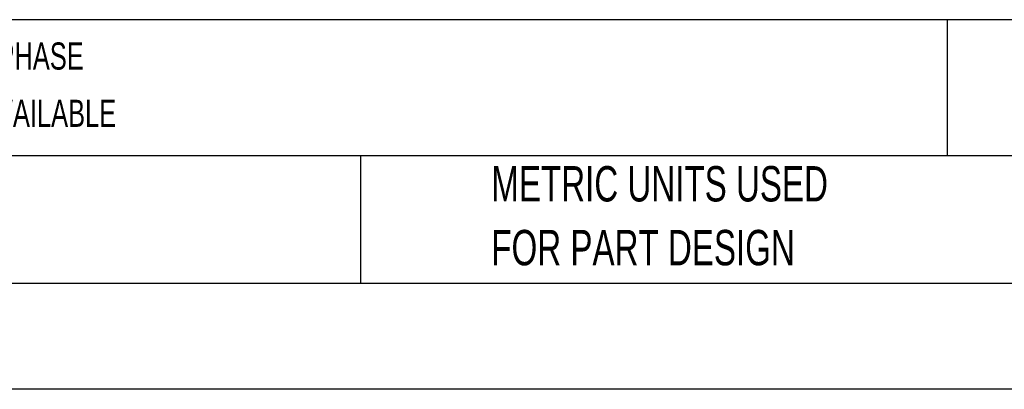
# Model space of a CAD drawing. Header units: millimetres. Extents: x 0 to 1118, y 0 to 864.
# Tile 5 of 21: x 401 to 637, y 0 to 89. Entities that reach past the tile are written whole.
import ezdxf

# ---------------------------------------------------------------- set-up
doc = ezdxf.new("R2010")
doc.units = ezdxf.units.MM
doc.header["$LTSCALE"] = 4
doc.linetypes.add('CENTERX2', pattern=[20.32, 12.7, -2.54, 2.54, -2.54])
doc.layers.add('TEXT', color=140, linetype='Continuous', lineweight=25)
doc.styles.add('SLDTEXTSTYLE0', font='TXT', dxfattribs={"width": 0.7})

# ---------------------------------------------------------------- blocks, each defined once
blk = doc.blocks.new('SW_NOTE_0')
at = {"layer": 'TEXT', "color": 0, "linetype": 'CENTERX2', "lineweight": 18, "char_height": 6.50353, "attachment_point": 1, "style": 'SLDTEXTSTYLE0'}
for s, insert in [('IRONHORSE ACG SERIES AC GENERAL PURPOSE DRIVE, ENCLOSED, 230 VAC, 7-1/2HP WITH 3-PHASE INPUT, 3HP WITH 1-PHASE', (0, 8.38)), ('INPUT, SVC OR V/Hz MODE, D FRAME, RS-485, MODBUS, 100KA SCCR. OPTIONAL ETHERNET/IP AND MODBUS TCP CARD AVAILABLE', (0, -5.32))]:
    blk.add_mtext(s, dxfattribs=dict(at, insert=insert))
blk = doc.blocks.new('SW_NOTE_0_3')
at = {"layer": 'TEXT', "color": 0, "linetype": 'CENTERX2', "lineweight": 18, "char_height": 8.4667, "attachment_point": 1, "style": 'SLDTEXTSTYLE0'}
for s, insert in [('PART DIMENSIONS MAY DIFFER SLIGHTLY', (0, 10.91)), ("DUE TO MANUFACTURER'S VARIANCES", (0, -4.37))]:
    blk.add_mtext(s, dxfattribs=dict(at, insert=insert))
blk = doc.blocks.new('SW_NOTE_0_6')
at = {"layer": 'TEXT', "color": 0, "linetype": 'CENTERX2', "lineweight": 18, "char_height": 8.4667, "attachment_point": 1, "style": 'SLDTEXTSTYLE0'}
for s, insert in [('METRIC UNITS USED', (0, 10.91)), ('FOR PART DESIGN', (0, -4.37))]:
    blk.add_mtext(s, dxfattribs=dict(at, insert=insert))

msp = doc.modelspace()

# ---------------------------------------------------------------- linework, layer by layer
at = {"color": 7, "linetype": 'Continuous'}
msp.add_line((1117.61, 0.011), (0.01, 0.011), dxfattribs=at)
at = {"layer": 'TEXT'}
for p, q in [((1092.2, 88.504), (25.4, 88.504)), ((623.036, 88.504), (623.036, 55.88)), ((1092.2, 55.88), (25.4, 55.88)), ((482.586, 55.88), (482.586, 25.4)), ((25.4, 25.4), (1092.2, 25.4))]:
    msp.add_line(p, q, dxfattribs=at)

# ---------------------------------------------------------------- block references
at = {"layer": 'TEXT', "linetype": 'CENTERX2', "lineweight": 18}
for name, p in [('SW_NOTE_0', (32.413, 74.669)), ('SW_NOTE_0_3', (220.477, 42.542)), ('SW_NOTE_0_6', (513.913, 42.542))]:
    msp.add_blockref(name, p, dxfattribs=at)

doc.saveas('drawing.dxf')
